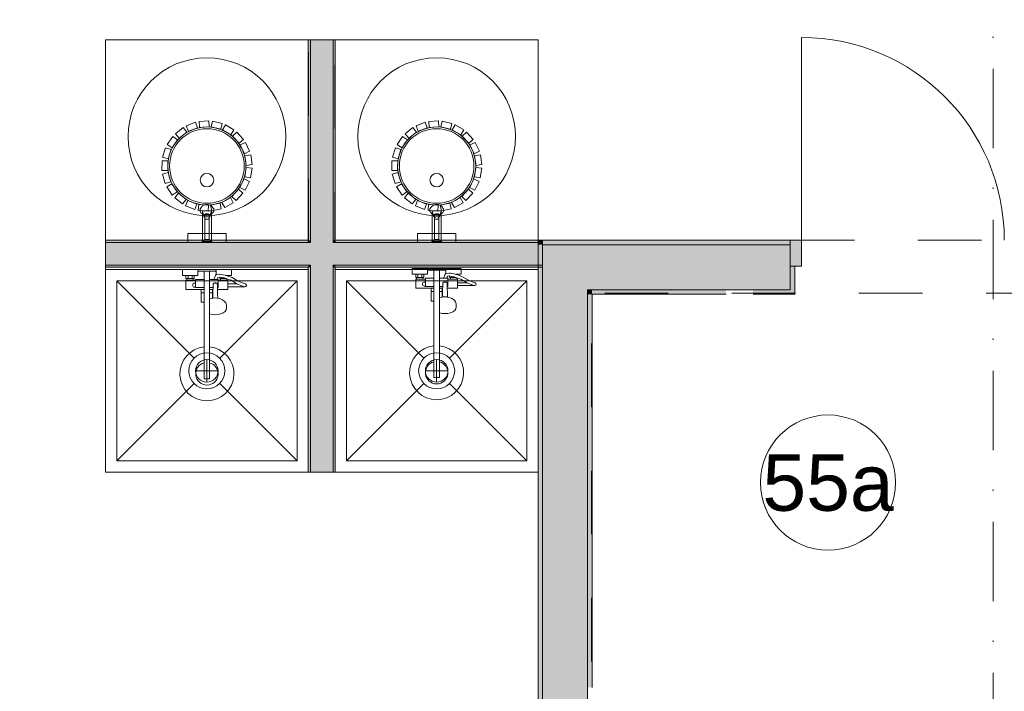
# Model space of a CAD drawing. Header units: millimetres. Extents: x -14761 to 157739, y -22400 to 107990.
# Tile 87 of 256: x 67679 to 72050, y 37817 to 40799. Entities that reach past the tile are written whole.
import ezdxf

# ---------------------------------------------------------------- set-up
doc = ezdxf.new("R2010")
doc.units = ezdxf.units.MM
doc.header["$MEASUREMENT"] = 0
doc.linetypes.add('Штриховая', pattern=[564.444447, 282.222223, -282.222223])
doc.linetypes.add('Штрихпунктирная', pattern=[670.277762, 352.777767, -176.388884, 0, -141.111112])
for name, color, linetype in [('Интерьер - Оборудование', 7, 'Continuous'), ('Интерьер - Сантехника', 7, 'Continuous'), ('Конструктив - Стены Блок 100 нов', 7, 'Continuous'), ('Конструктив - Стены Блок 200 нов', 7, 'Continuous'), ('Элемент Модели - Зона', 7, 'Continuous'), ('Элемент Модели - Оси', 7, 'Continuous')]:
    doc.layers.add(name, color=color, linetype=linetype)
doc.styles.add('СГЕНЕРИР_СТИЛЬ_1', font='txt')

msp = doc.modelspace()

# ---------------------------------------------------------------- hatches: boundary and pattern name
at = {"layer": 'Конструктив - Стены Блок 100 нов', "linetype": 'Continuous', "lineweight": 0, "true_color": 0x000000}
for points in [[(68959.8, 40710), (68959.8, 39820), (68969.8, 39820), (68969.8, 40710)], [(68969.8, 40710), (68969.8, 39820), (69069.8, 39820), (69069.8, 40710.1)], [(69079.8, 39820), (69079.8, 40710.1), (69069.8, 40710.1), (69069.8, 39820)], [(68959.8, 39820), (68059.8, 39820), (68059.8, 39810), (68959.8, 39810)], [(68969.8, 39810), (68059.8, 39810), (68059.8, 39710), (68969.8, 39710)], [(68969.8, 39820), (68959.8, 39820), (68959.8, 39810), (68969.8, 39810)], [(69069.8, 39820), (68969.8, 39820), (68969.8, 39810), (69069.8, 39810)], [(69069.8, 39810), (68969.8, 39810), (68969.8, 39710), (69069.8, 39710)], [(69079.8, 39820), (69069.8, 39820), (69069.8, 39810), (69079.8, 39810)], [(69069.8, 39710), (69999.7, 39710), (69999.7, 39810), (69069.8, 39810)], [(69079.8, 39810), (69999.7, 39810), (69999.7, 39820), (69079.8, 39820)], [(68959.8, 39710), (68059.8, 39710), (68059.8, 39700), (68959.8, 39700)], [(68969.8, 39710), (68959.8, 39710), (68959.8, 39700), (68969.8, 39700)], [(68959.8, 39700), (68959.8, 38790), (68969.8, 38790), (68969.8, 39700)], [(69069.8, 39710), (68969.8, 39710), (68969.8, 39700), (69069.8, 39700)], [(68969.8, 39700), (68969.8, 38790), (69069.8, 38790), (69069.8, 39700)], [(69079.8, 39710), (69069.8, 39710), (69069.8, 39700), (69079.8, 39700)], [(69079.8, 38790), (69079.8, 39700), (69069.8, 39700), (69069.8, 38790)], [(69079.8, 39700), (69999.7, 39700), (69999.7, 39710), (69079.8, 39710)]]:
    msp.add_hatch(color=18, dxfattribs=at).paths.add_polyline_path(points)
at = {"layer": 'Конструктив - Стены Блок 200 нов', "linetype": 'Continuous', "lineweight": 0, "true_color": 0x000000}
for points in [[(69979.7, 39800), (69999.7, 39800), (69979.7, 39820)], [(69999.7, 39820), (69979.7, 39820), (69999.7, 39800)], [(69979.7, 36320), (69999.7, 36320), (69999.7, 39800), (69979.7, 39800)], [(71099.7, 39820), (69999.7, 39820), (69999.7, 39800), (71099.7, 39800)], [(69999.7, 39600), (70199.7, 39600), (69999.7, 39800)], [(70199.7, 39800), (69999.7, 39800), (70199.7, 39600)], [(70199.7, 39600), (71099.7, 39600), (71099.7, 39705), (71099.7, 39800), (70199.7, 39800)], [(71099.7, 39820), (71099.7, 39705), (71149.7, 39705), (71149.7, 39820)], [(71119.7, 39580), (71119.7, 39705), (71099.7, 39705), (71099.7, 39600), (71099.7, 39580)], [(69999.7, 39600), (69999.7, 36320), (70199.7, 36320), (70199.7, 39600)], [(70199.7, 39580), (70219.7, 39580), (70199.7, 39600)], [(70219.7, 39600), (70199.7, 39600), (70219.7, 39580)], [(70199.7, 39580), (70199.7, 37835), (70219.7, 37835), (70219.7, 39580)], [(70219.7, 39580), (70814.7, 39580), (70814.7, 39600), (70219.7, 39600)], [(70934.7, 39600), (70934.7, 39580), (71099.7, 39580), (71099.7, 39600)]]:
    msp.add_hatch(color=18, dxfattribs=at).paths.add_polyline_path(points)

# ---------------------------------------------------------------- linework, layer by layer
at = {"layer": 'Интерьер - Оборудование', "color": 7, "linetype": 'Continuous', "lineweight": 15}
for p, q in [((68493.8, 39935.2), (68490.1, 39949.3)), ((68496.3, 39930.8), (68496, 39926.9)), ((68499.1, 39934.3), (68496.3, 39930.8)), ((68503.9, 39936.7), (68499.1, 39934.3)), ((68500.6, 39931), (68499.8, 39928.5)), ((68499.8, 39922.2), (68499.8, 39928.5)), ((68500.6, 39920), (68499.8, 39917)), ((68502.7, 39933), (68500.6, 39931)), ((68502.7, 39922.5), (68500.6, 39920)), ((68518.4, 39913), (68501.3, 39913)), ((68506, 39934.4), (68502.7, 39933)), ((68506, 39924.1), (68502.7, 39922.5)), ((68509.8, 39937.5), (68503.9, 39936.7)), ((68509.8, 39934.9), (68506, 39934.4)), ((68509.8, 39924.7), (68506, 39924.1)), ((68515.7, 39936.7), (68509.8, 39937.5)), ((68513.6, 39934.4), (68509.8, 39934.9)), ((68513.6, 39924.1), (68509.8, 39924.7)), ((68516.9, 39933), (68513.6, 39934.4)), ((68516.9, 39922.5), (68513.6, 39924.1)), ((68520.5, 39934.3), (68515.7, 39936.7)), ((68519, 39931), (68516.9, 39933)), ((68519, 39920), (68516.9, 39922.5)), ((68519.8, 39928.5), (68519, 39931)), ((68519.8, 39917), (68519, 39920)), ((68519.8, 39922.2), (68519.8, 39928.5)), ((68523.3, 39930.8), (68520.5, 39934.3)), ((68523.6, 39926.9), (68523.3, 39930.8)), ((68525.8, 39935.2), (68529.5, 39949.3)), ((69513.8, 39935.2), (69510.1, 39949.3)), ((69516.3, 39930.8), (69516, 39926.9)), ((69519.1, 39934.3), (69516.3, 39930.8)), ((69523.9, 39936.7), (69519.1, 39934.3)), ((69520.6, 39931), (69519.8, 39928.5)), ((69519.8, 39922.2), (69519.8, 39928.5)), ((69520.6, 39920), (69519.8, 39917)), ((69522.7, 39933), (69520.6, 39931)), ((69522.7, 39922.5), (69520.6, 39920)), ((69538.4, 39913), (69521.3, 39913)), ((69526, 39934.4), (69522.7, 39933)), ((69526, 39924.1), (69522.7, 39922.5)), ((69529.8, 39937.5), (69523.9, 39936.7)), ((69529.8, 39934.9), (69526, 39934.4)), ((69529.8, 39924.7), (69526, 39924.1)), ((69535.7, 39936.7), (69529.8, 39937.5)), ((69533.6, 39934.4), (69529.8, 39934.9)), ((69533.6, 39924.1), (69529.8, 39924.7)), ((69536.9, 39933), (69533.6, 39934.4)), ((69536.9, 39922.5), (69533.6, 39924.1)), ((69540.5, 39934.3), (69535.7, 39936.7)), ((69539, 39931), (69536.9, 39933)), ((69539, 39920), (69536.9, 39922.5)), ((69539.8, 39928.5), (69539, 39931)), ((69539.8, 39917), (69539, 39920)), ((69539.8, 39922.2), (69539.8, 39928.5)), ((69543.3, 39930.8), (69540.5, 39934.3)), ((69543.6, 39926.9), (69543.3, 39930.8)), ((69545.8, 39935.2), (69549.5, 39949.3)), ((68519.8, 39824), (68499.8, 39824)), ((69539.8, 39824), (69519.8, 39824)), ((68416.8, 39664), (68452.8, 39664)), ((68420.8, 39650), (68448.8, 39650)), ((68425.8, 39664), (68425.8, 39650)), ((68443.8, 39664), (68443.8, 39650)), ((68497.8, 39682), (68521.8, 39682)), ((68551.3, 39667), (68550.8, 39666.8)), ((68552.6, 39667.3), (68551.3, 39667)), ((68565.7, 39669.5), (68552.6, 39667.3)), ((68567, 39669.5), (68565.7, 39669.5)), ((68568.2, 39656.1), (68566.6, 39656.4)), ((68571.5, 39668.6), (68567, 39669.5)), ((68587.3, 39652.5), (68568.2, 39656.1)), ((68570.8, 39650), (68575.8, 39650)), ((68590.8, 39665), (68571.5, 39668.6)), ((68575.8, 39654.7), (68575.8, 39650)), ((68575.8, 39650), (68593.8, 39650)), ((68598.8, 39648.4), (68587.3, 39652.5)), ((68602.8, 39660.7), (68590.8, 39665)), ((68591.9, 39664.5), (68591.9, 39664.5)), ((68593.5, 39664), (68602.8, 39664)), ((68593.8, 39650.1), (68593.8, 39650)), ((68593.8, 39650), (68594.2, 39650)), ((69436.7, 39669), (69472.7, 39669)), ((69440.7, 39655), (69468.7, 39655)), ((69440.7, 39647), (69468.7, 39647)), ((69445.7, 39669), (69445.7, 39655)), ((69463.7, 39669), (69463.7, 39655)), ((69479.7, 39647), (69479.7, 39615)), ((69517.7, 39687), (69541.7, 39687)), ((69517.7, 39651), (69517.7, 39550)), ((69541.7, 39498), (69541.7, 39651)), ((69574.2, 39651), (69560.3, 39651)), ((69571.3, 39672), (69570.7, 39671.8)), ((69572.5, 39672.3), (69571.3, 39672)), ((69585.7, 39674.5), (69572.5, 39672.3)), ((69579.7, 39615), (69579.7, 39647)), ((69586.9, 39674.5), (69585.7, 39674.5)), ((69588.1, 39661.1), (69586.5, 39661.4)), ((69591.4, 39673.6), (69586.9, 39674.5)), ((69607.2, 39657.5), (69588.1, 39661.1)), ((69590.7, 39655), (69595.7, 39655)), ((69618.7, 39647), (69590.7, 39647)), ((69610.7, 39670), (69591.4, 39673.6)), ((69595.7, 39659.7), (69595.7, 39655)), ((69595.7, 39655), (69613.7, 39655)), ((69618.7, 39653.4), (69607.2, 39657.5)), ((69622.7, 39665.7), (69610.7, 39670)), ((69611.9, 39669.5), (69611.8, 39669.5)), ((69613.4, 39669), (69622.7, 39669)), ((69613.7, 39655.1), (69613.7, 39655)), ((69613.7, 39655), (69614.1, 39655)), ((68420.8, 39642), (68448.8, 39642)), ((68459.8, 39642), (68459.8, 39610)), ((68459.8, 39610), (68497.8, 39610)), ((68497.8, 39646), (68497.8, 39545)), ((68521.8, 39493), (68521.8, 39646)), ((68536.6, 39610), (68521.8, 39610)), ((68536.3, 39580.9), (68536.8, 39623.2)), ((68536.8, 39623.2), (68537, 39624.8)), ((68537, 39624.8), (68537.7, 39626.4)), ((68537.7, 39626.4), (68538.9, 39627.7)), ((68538.9, 39627.7), (68540.3, 39628.7)), ((68540.3, 39628.7), (68541.8, 39629.2)), ((68554.3, 39646), (68540.4, 39646)), ((68544.2, 39630.4), (68541.8, 39629.2)), ((68541.8, 39629.2), (68542, 39629.3)), ((68541.8, 39629.2), (68541.8, 39629.2)), ((68542, 39629.3), (68543.8, 39629.5)), ((68543.8, 39629.5), (68549.8, 39629.5)), ((68546.8, 39630.8), (68544.2, 39630.4)), ((68549.4, 39630.4), (68546.8, 39630.8)), ((68551.8, 39629.2), (68549.4, 39630.4)), ((68549.8, 39629.5), (68551.6, 39629.3)), ((68551.6, 39629.3), (68551.8, 39629.2)), ((68551.8, 39629.2), (68551.8, 39629.2)), ((68551.8, 39629.2), (68553.3, 39628.7)), ((68553.3, 39628.7), (68554.8, 39627.7)), ((68554.8, 39627.7), (68555.9, 39626.4)), ((68555.9, 39626.4), (68556.6, 39624.8)), ((68556.6, 39624.8), (68556.8, 39623.2)), ((68557.1, 39602), (68556.8, 39623.2)), ((68559.8, 39610), (68557, 39610)), ((68559.8, 39610), (68559.8, 39642)), ((68559.8, 39638), (68559.8, 39640.7)), ((68559.8, 39634.9), (68559.8, 39638)), ((68559.8, 39631.5), (68559.8, 39634.9)), ((68598.8, 39642), (68570.8, 39642)), ((68602.8, 39626.5), (68602.8, 39613.5)), ((68663.2, 39618.3), (68644.3, 39626.5)), ((68676.8, 39613.8), (68663.2, 39618.3)), ((68676.8, 39613.8), (68678.8, 39613.5)), ((69479.7, 39615), (69517.7, 39615)), ((69504.7, 39607), (69517.7, 39607)), ((69556.6, 39615), (69541.7, 39615)), ((69556.5, 39607), (69541.7, 39607)), ((69554.7, 39607), (69554.7, 39567.5)), ((69556.2, 39585.9), (69556.7, 39628.2)), ((69556.7, 39628.2), (69557, 39629.8)), ((69557, 39629.8), (69557.7, 39631.4)), ((69557.7, 39631.4), (69558.8, 39632.7)), ((69558.8, 39632.7), (69560.2, 39633.7)), ((69560.2, 39633.7), (69561.7, 39634.2)), ((69564.1, 39635.4), (69561.7, 39634.2)), ((69561.7, 39634.2), (69561.9, 39634.3)), ((69561.7, 39634.2), (69561.7, 39634.2)), ((69561.9, 39634.3), (69563.7, 39634.5)), ((69563.7, 39634.5), (69569.7, 39634.5)), ((69566.7, 39635.8), (69564.1, 39635.4)), ((69569.3, 39635.4), (69566.7, 39635.8)), ((69571.7, 39634.2), (69569.3, 39635.4)), ((69569.7, 39634.5), (69571.5, 39634.3)), ((69571.5, 39634.3), (69571.7, 39634.2)), ((69571.7, 39634.2), (69571.7, 39634.2)), ((69571.7, 39634.2), (69573.2, 39633.7)), ((69573.2, 39633.7), (69574.7, 39632.7)), ((69574.7, 39632.7), (69575.8, 39631.4)), ((69575.8, 39631.4), (69576.5, 39629.8)), ((69576.5, 39629.8), (69576.7, 39628.2)), ((69577, 39607), (69576.7, 39628.2)), ((69579.7, 39615), (69576.9, 39615)), ((69579.7, 39643), (69579.7, 39645.7)), ((69579.7, 39639.9), (69579.7, 39643)), ((69579.7, 39636.5), (69579.7, 39639.9)), ((69622.7, 39631.5), (69622.7, 39618.5)), ((69683.2, 39623.3), (69664.2, 39631.5)), ((69696.7, 39618.8), (69683.2, 39623.3)), ((69696.7, 39618.8), (69698.7, 39618.5)), ((68484.8, 39602), (68497.8, 39602)), ((68484.8, 39587), (68497.8, 39587)), ((68536.6, 39602), (68521.8, 39602)), ((68534.8, 39587), (68521.8, 39587)), ((68521.8, 39561.7), (68521.9, 39561.7)), ((68524, 39559.8), (68521.8, 39558.8)), ((68529.2, 39561.2), (68524, 39559.8)), ((68537.7, 39563.2), (68529.2, 39561.2)), ((68534.8, 39602), (68534.8, 39562.5)), ((68535.8, 39562.7), (68536.3, 39580.9)), ((68546.8, 39563.9), (68537.7, 39563.2)), ((68555.9, 39563.2), (68546.8, 39563.9)), ((68557.8, 39562.7), (68555.9, 39563.2)), ((69504.7, 39592), (69517.7, 39592)), ((69554.7, 39592), (69541.7, 39592)), ((69541.7, 39566.7), (69541.8, 39566.7)), ((69543.9, 39564.8), (69541.7, 39563.8)), ((69549.1, 39566.2), (69543.9, 39564.8)), ((69557.6, 39568.2), (69549.1, 39566.2)), ((69555.7, 39567.7), (69556.2, 39585.9)), ((69566.7, 39568.9), (69557.6, 39568.2)), ((69575.9, 39568.2), (69566.7, 39568.9)), ((69577.7, 39567.7), (69575.9, 39568.2)), ((68521.9, 39547.6), (68521.8, 39547.7)), ((69541.8, 39552.6), (69541.7, 39552.7)), ((68497.8, 39346.4), (68497.8, 39205)), ((68521.8, 39346.4), (68521.8, 39205)), ((69517.7, 39351.4), (69517.7, 39210)), ((69541.7, 39351.4), (69541.7, 39210)), ((69517.7, 39210), (69541.7, 39210)), ((68497.8, 39205), (68521.8, 39205))]:
    msp.add_line(p, q, dxfattribs=at)
at = {"layer": 'Интерьер - Оборудование', "color": 7, "linetype": 'Continuous', "lineweight": 15, "flags": 128}
for points in [[(68518.3, 40349.9), (68520, 40324), (68476.7, 40320.9), (68475, 40347.1)], [(68577, 40338.5), (68570.9, 40313.2), (68528.7, 40323.1), (68534.8, 40348.5)], [(69538.3, 40349.9), (69540, 40324), (69496.7, 40320.9), (69495, 40347.1)], [(69597, 40338.5), (69590.9, 40313.2), (69548.7, 40323.1), (69554.8, 40348.5)], [(68403.9, 40319.9), (68419.9, 40299.4), (68385.9, 40272.5), (68369.8, 40293.1)], [(68458.8, 40343.5), (68468.1, 40319.2), (68427.7, 40303.6), (68418.3, 40328)], [(68629.7, 40310.3), (68616.5, 40287.9), (68579, 40309.8), (68592.3, 40332.3)], [(69423.9, 40319.9), (69439.9, 40299.4), (69405.9, 40272.5), (69389.8, 40293.1)], [(69478.8, 40343.5), (69488.1, 40319.2), (69447.7, 40303.6), (69438.3, 40328)], [(69649.7, 40310.3), (69636.5, 40287.9), (69599, 40309.8), (69612.3, 40332.3)], [(68358.4, 40281.1), (68379.8, 40266.2), (68355.2, 40230.5), (68333.7, 40245.5)], [(68671.7, 40267.9), (68652.5, 40250.3), (68623.2, 40282.2), (68642.5, 40299.9)], [(69378.4, 40281.1), (69399.8, 40266.2), (69375.2, 40230.5), (69353.7, 40245.5)], [(69691.7, 40267.9), (69672.5, 40250.3), (69643.2, 40282.2), (69662.5, 40299.9)], [(68326.4, 40230.6), (68351.1, 40222.7), (68338.2, 40181.4), (68313.2, 40189.3)], [(68699.4, 40214.9), (68675.9, 40203.8), (68657.3, 40242.9), (68681, 40254.1)], [(69346.4, 40230.6), (69371.1, 40222.7), (69358.2, 40181.4), (69333.2, 40189.3)], [(69719.4, 40214.9), (69695.9, 40203.8), (69677.3, 40242.9), (69701, 40254.1)], [(68310.6, 40172.9), (68336.6, 40172.7), (68336.4, 40129.4), (68310.2, 40129.6)], [(68710.3, 40156.1), (68684.5, 40152.4), (68678.2, 40195.3), (68704.2, 40199)], [(69330.6, 40172.9), (69356.6, 40172.7), (69356.4, 40129.4), (69330.2, 40129.6)], [(69730.3, 40156.1), (69704.5, 40152.4), (69698.2, 40195.3), (69724.2, 40199)], [(68703.3, 40096.7), (68677.6, 40100.8), (68684.3, 40143.6), (68710.1, 40139.5)], [(69723.3, 40096.7), (69697.6, 40100.8), (69704.3, 40143.6), (69730.1, 40139.5)], [(68312.6, 40113.2), (68337.5, 40120.6), (68350.1, 40079.2), (68325, 40071.7)], [(68679.1, 40042), (68655.8, 40053.5), (68674.8, 40092.5), (68698.3, 40080.9)], [(69332.6, 40113.2), (69357.5, 40120.6), (69370.1, 40079.2), (69345, 40071.7)], [(69699.1, 40042), (69675.8, 40053.5), (69694.8, 40092.5), (69718.3, 40080.9)], [(68332, 40056.7), (68353.6, 40071.1), (68377.9, 40035.2), (68356.1, 40020.6)], [(68639.9, 39996.9), (68621, 40014.7), (68650.6, 40046.4), (68669.7, 40028.4)], [(69352, 40056.7), (69373.6, 40071.1), (69397.9, 40035.2), (69376.1, 40020.6)], [(69659.9, 39996.9), (69641, 40014.7), (69670.6, 40046.4), (69689.7, 40028.4)], [(68367.3, 40008.4), (68383.7, 40028.6), (68417.5, 40001.4), (68401, 39981.1)], [(68415.2, 39972.7), (68424.9, 39996.8), (68465.2, 39980.8), (68455.4, 39956.5)], [(68589.1, 39965.3), (68576.3, 39988), (68614, 40009.5), (68626.9, 39986.7)], [(69387.3, 40008.4), (69403.7, 40028.6), (69437.5, 40001.4), (69421, 39981.1)], [(69435.2, 39972.7), (69444.9, 39996.8), (69485.2, 39980.8), (69475.4, 39956.5)], [(69609.1, 39965.3), (69596.3, 39988), (69634, 40009.5), (69646.9, 39986.7)], [(68471.6, 39952.6), (68473.7, 39978.6), (68517, 39975.1), (68514.8, 39949)], [(68485.8, 39810), (68533.8, 39810), (68519.8, 39824), (68519.8, 39913), (68518.4, 39913), (68519.1, 39914.2), (68519.6, 39915.6), (68519.8, 39917), (68519.8, 39922.2), (68521.6, 39923.7), (68522.8, 39925.1), (68523.6, 39926.9), (68525.8, 39935.2), (68529.9, 39937.2), (68533.9, 39940), (68536.7, 39942.9), (68538.9, 39946.8), (68539.5, 39949), (68539.8, 39951.5), (68539.8, 39959.1), (68537.7, 39963.1), (68535, 39966.7), (68532.2, 39969.6), (68529.2, 39972.1), (68526.3, 39974), (68523.7, 39975.3), (68520.5, 39976.7), (68517.1, 39977.6), (68514.3, 39978.1), (68511.9, 39978.4), (68509.8, 39978.4), (68507.1, 39978.3), (68504.6, 39978), (68501.6, 39977.4), (68498.7, 39976.5), (68496.2, 39975.5), (68493.6, 39974.2), (68490.8, 39972.4), (68487.9, 39970.1), (68485.1, 39967.3), (68482.5, 39963.9), (68480.9, 39961.4), (68479.8, 39959.1), (68479.8, 39951.5), (68479.9, 39949.7), (68480.4, 39947.5), (68481.6, 39944.9), (68483.1, 39942.6), (68484.8, 39940.8), (68487, 39938.9), (68489.5, 39937.3), (68491.7, 39936.1), (68493.8, 39935.2), (68496, 39926.9), (68496.4, 39925.9), (68496.9, 39925), (68497.4, 39924.4), (68497.9, 39923.7), (68498.6, 39923.1), (68499.1, 39922.7), (68499.8, 39922.2), (68499.8, 39917), (68499.9, 39916.2), (68500, 39915.4), (68500.3, 39914.7), (68500.6, 39913.9), (68500.9, 39913.5), (68501.3, 39913), (68499.8, 39913), (68499.8, 39824)], [(68531.3, 39950.1), (68525.7, 39975.5), (68568, 39985), (68573.6, 39959.4)], [(69491.6, 39952.6), (69493.7, 39978.6), (69537, 39975.1), (69534.8, 39949)], [(69505.8, 39810), (69553.8, 39810), (69539.8, 39824), (69539.8, 39913), (69538.4, 39913), (69539.1, 39914.2), (69539.6, 39915.6), (69539.8, 39917), (69539.8, 39922.2), (69541.6, 39923.7), (69542.8, 39925.1), (69543.6, 39926.9), (69545.8, 39935.2), (69549.9, 39937.2), (69553.9, 39940), (69556.7, 39942.9), (69558.9, 39946.8), (69559.5, 39949), (69559.8, 39951.5), (69559.8, 39959.1), (69557.7, 39963.1), (69555, 39966.7), (69552.2, 39969.6), (69549.2, 39972.1), (69546.3, 39974), (69543.7, 39975.3), (69540.5, 39976.7), (69537.1, 39977.6), (69534.3, 39978.1), (69531.9, 39978.4), (69529.8, 39978.4), (69527.1, 39978.3), (69524.6, 39978), (69521.6, 39977.4), (69518.7, 39976.5), (69516.2, 39975.5), (69513.6, 39974.2), (69510.8, 39972.4), (69507.9, 39970.1), (69505.1, 39967.3), (69502.5, 39963.9), (69500.9, 39961.4), (69499.8, 39959.1), (69499.8, 39951.5), (69499.9, 39949.7), (69500.4, 39947.5), (69501.6, 39944.9), (69503.1, 39942.6), (69504.8, 39940.8), (69507, 39938.9), (69509.5, 39937.3), (69511.7, 39936.1), (69513.8, 39935.2), (69516, 39926.9), (69516.4, 39925.9), (69516.9, 39925), (69517.4, 39924.4), (69517.9, 39923.7), (69518.6, 39923.1), (69519.1, 39922.7), (69519.8, 39922.2), (69519.8, 39917), (69519.9, 39916.2), (69520, 39915.4), (69520.3, 39914.7), (69520.6, 39913.9), (69520.9, 39913.5), (69521.3, 39913), (69519.8, 39913), (69519.8, 39824)], [(69551.3, 39950.1), (69545.7, 39975.5), (69588, 39985), (69593.6, 39959.4)], [(68529.8, 39950), (68489.8, 39950), (68489.8, 39815), (68529.8, 39815)], [(69549.8, 39950), (69509.8, 39950), (69509.8, 39815), (69549.8, 39815)], [(68594.8, 39850), (68424.8, 39850), (68424.8, 39810), (68594.8, 39810)], [(69614.8, 39850), (69444.8, 39850), (69444.8, 39810), (69614.8, 39810)], [(68559.8, 39646), (68554.3, 39646), (68558, 39655), (68566.6, 39656.4), (68566.8, 39656.4), (68566.8, 39650), (68570.8, 39650), (68570.8, 39642), (68559.8, 39642)], [(68598.8, 39642), (68598.8, 39648.4), (68616.7, 39642), (68642.8, 39627.1), (68644.3, 39626.5), (68602.8, 39626.5), (68602.8, 39642)], [(69579.7, 39651), (69574.2, 39651), (69577.9, 39660), (69586.5, 39661.4), (69586.7, 39661.4), (69586.7, 39655), (69590.7, 39655), (69590.7, 39647), (69579.7, 39647)], [(69618.7, 39647), (69618.7, 39653.4), (69636.6, 39647), (69662.8, 39632.1), (69664.2, 39631.5), (69622.7, 39631.5), (69622.7, 39647)]]:
    msp.add_lwpolyline(points, close=True, dxfattribs=at)
for points in [[(68336.4, 40149.5, -1), (68683.2, 40149.5, -1)], [(69356.4, 40149.5, -1), (69703.2, 40149.5, -1)], [(68497.8, 39346.4, 19.949874), (68521.8, 39346.4), (68521.8, 39493), (68533.9, 39490.1), (68546.8, 39489.1), (68559.7, 39490.1), (68571.8, 39493), (68582.2, 39497.5), (68590.1, 39503.5), (68595.1, 39510.4), (68596.8, 39517.8), (68596.8, 39528.5), (68596.3, 39531.6), (68594.6, 39539), (68593.2, 39541.7), (68588.4, 39548.4), (68586.3, 39550.2), (68579.1, 39555.6), (68569.6, 39559.8), (68564.4, 39561.2), (68557.8, 39562.7), (68557.3, 39580.9), (68557.1, 39602), (68602.8, 39602), (68602.8, 39613.5), (68678.8, 39613.5, 0.853753), (68680.8, 39626.2), (68668, 39630.4), (68648.8, 39638.7), (68622.1, 39653.9), (68602.8, 39660.7), (68602.8, 39664), (68618.8, 39664), (68618.8, 39690), (68550.8, 39690), (68550.8, 39666.8), (68550.2, 39666.5), (68549.2, 39665.8), (68548.3, 39664.9), (68547.6, 39663.8), (68540.2, 39646), (68521.8, 39646), (68521.8, 39682), (68549.8, 39682), (68549.8, 39690), (68469.8, 39690), (68469.8, 39682), (68497.8, 39682), (68497.8, 39646), (68459.8, 39646), (68459.8, 39642), (68448.8, 39642), (68448.8, 39650), (68452.8, 39650), (68452.8, 39664), (68468.8, 39664), (68468.8, 39690), (68400.8, 39690), (68400.8, 39664), (68416.8, 39664), (68416.8, 39650), (68420.8, 39650), (68420.8, 39642), (68416.8, 39642), (68416.8, 39602), (68484.8, 39602), (68484.8, 39545), (68485.4, 39545), (68487, 39545), (68489.5, 39545), (68492.7, 39545), (68496.7, 39545), (68497.8, 39545)], [(69517.7, 39351.4, 19.949874), (69541.7, 39351.4), (69541.7, 39498), (69553.8, 39495.1), (69566.7, 39494.1), (69579.7, 39495.1), (69591.7, 39498), (69602.1, 39502.5), (69610, 39508.5), (69615, 39515.4), (69616.7, 39522.8), (69616.7, 39533.5), (69616.2, 39536.6), (69614.5, 39544), (69613.1, 39546.7), (69608.3, 39553.4), (69606.2, 39555.2), (69599, 39560.6), (69589.5, 39564.8), (69584.4, 39566.2), (69577.7, 39567.7), (69577.2, 39585.9), (69577, 39607), (69622.7, 39607), (69622.7, 39618.5), (69698.7, 39618.5, 0.853753), (69700.7, 39631.2), (69687.9, 39635.4), (69668.7, 39643.7), (69642, 39658.9), (69622.7, 39665.7), (69622.7, 39669), (69638.7, 39669), (69638.7, 39695), (69570.7, 39695), (69570.7, 39671.8), (69570.1, 39671.5), (69569.1, 39670.8), (69568.2, 39669.9), (69567.5, 39668.8), (69560.2, 39651), (69541.7, 39651), (69541.7, 39687), (69569.7, 39687), (69569.7, 39695), (69489.7, 39695), (69489.7, 39687), (69517.7, 39687), (69517.7, 39651), (69479.7, 39651), (69479.7, 39647), (69468.7, 39647), (69468.7, 39655), (69472.7, 39655), (69472.7, 39669), (69488.7, 39669), (69488.7, 39695), (69420.7, 39695), (69420.7, 39669), (69436.7, 39669), (69436.7, 39655), (69440.7, 39655), (69440.7, 39647), (69436.7, 39647), (69436.7, 39607), (69504.7, 39607), (69504.7, 39550), (69505.3, 39550), (69506.9, 39550), (69509.4, 39550), (69512.7, 39550), (69516.6, 39550), (69517.7, 39550)]]:
    msp.add_lwpolyline(points, format="xyb", close=True, dxfattribs=at)
at = {"layer": 'Интерьер - Оборудование', "color": 7, "linetype": 'Continuous', "lineweight": 15}
for centre in [(68509.8, 40149.5), (69529.8, 40149.5)]:
    msp.add_circle(centre, 165.6, dxfattribs=at)
for centre, radius, start, end in [((68455.3, 39620), 9, 60, 300), ((69475.2, 39625), 9, 60, 300), ((68509.8, 39227), 50, 103.8865, 76.1135), ((69529.7, 39232), 50, 103.8865, 76.1135)]:
    msp.add_arc(centre, radius, start, end, dxfattribs=at)
at = {"layer": 'Интерьер - Сантехника', "color": 7, "linetype": 'Continuous', "lineweight": 15}
for p, q in [((68959.8, 40710), (68059.8, 40710)), ((68059.8, 40710), (68059.8, 39810)), ((68959.8, 40710), (68959.8, 39810)), ((69979.8, 40710), (69079.8, 40710)), ((69079.8, 40710), (69079.8, 39810)), ((69979.8, 40710), (69979.8, 39810)), ((68959.8, 39810), (68059.8, 39810)), ((69979.8, 39810), (69079.8, 39810)), ((68909.8, 39640), (68109.8, 39640)), ((68109.8, 39640), (68109.8, 38840)), ((68109.8, 39640), (68453.2, 39296.6)), ((68909.8, 39640), (68566.4, 39296.6)), ((68909.8, 38840), (68909.8, 39640)), ((69929.7, 39640), (69129.7, 39640)), ((69129.7, 39640), (69129.7, 38840)), ((69129.7, 39640), (69473.2, 39296.6)), ((69929.7, 39640), (69586.3, 39296.6)), ((69929.7, 38840), (69929.7, 39640)), ((68509.8, 39290), (68509.8, 39190)), ((69529.7, 39290), (69529.7, 39190)), ((68559.8, 39240), (68459.8, 39240)), ((69579.7, 39240), (69479.7, 39240)), ((68109.8, 38840), (68453.2, 39183.4)), ((68909.8, 38840), (68566.4, 39183.4)), ((69129.7, 38840), (69473.2, 39183.4)), ((69929.7, 38840), (69586.3, 39183.4)), ((68109.8, 38840), (68909.8, 38840)), ((69129.7, 38840), (69929.7, 38840))]:
    msp.add_line(p, q, dxfattribs=at)
at = {"layer": 'Интерьер - Сантехника', "color": 7, "linetype": 'Continuous', "lineweight": 15, "flags": 128}
for points in [[(68959.8, 39690), (68059.8, 39690), (68059.8, 38790), (68959.8, 38790)], [(69979.7, 39690), (69079.7, 39690), (69079.7, 38790), (69979.7, 38790)]]:
    msp.add_lwpolyline(points, close=True, dxfattribs=at)
at = {"layer": 'Интерьер - Сантехника', "color": 7, "linetype": 'Continuous', "lineweight": 15}
for centre, radius in [((68509.8, 40280), 350), ((69529.8, 40280), 350), ((68509.8, 40086.8), 30), ((69529.8, 40086.8), 30), ((68509.8, 39240), 80), ((69529.7, 39240), 80), ((68509.8, 39240), 50), ((69529.7, 39240), 50)]:
    msp.add_circle(centre, radius, dxfattribs=at)
at = {"layer": 'Конструктив - Стены Блок 100 нов', "color": 251, "linetype": 'Continuous', "lineweight": 20, "true_color": 0x575757}
for p, q in [((68969.8, 40710), (68969.8, 39820)), ((69069.8, 39820), (69069.8, 40710.1)), ((68969.8, 39810), (68059.8, 39810)), ((68969.8, 39820), (68969.8, 39810)), ((68969.8, 39820), (68969.8, 39810)), ((69069.8, 39810), (69069.8, 39820)), ((69069.8, 39810), (69069.8, 39820)), ((69999.7, 39810), (69069.8, 39810)), ((68059.8, 39710), (68969.8, 39710)), ((68969.8, 39710), (68969.8, 39700)), ((68969.8, 39710), (68969.8, 39700)), ((68969.8, 39700), (68969.8, 38790)), ((69069.8, 39700), (69069.8, 39710)), ((69069.8, 39700), (69069.8, 39710)), ((69069.8, 39710), (69999.7, 39710)), ((69069.8, 38790), (69069.8, 39700))]:
    msp.add_line(p, q, dxfattribs=at)
at = {"layer": 'Конструктив - Стены Блок 100 нов', "color": 251, "linetype": 'Continuous', "lineweight": 20, "true_color": 0x575757, "flags": 128}
for points in [[(68959.8, 40710), (68959.8, 39820)], [(68959.8, 40710), (68969.8, 40710)], [(68969.8, 40710), (69069.8, 40710.1)], [(69069.8, 40710.1), (69079.8, 40710.1)], [(69079.8, 39820), (69079.8, 40710.1)], [(68959.8, 39820), (68059.8, 39820)], [(68059.8, 39810), (68059.8, 39820)], [(68059.8, 39710), (68059.8, 39810)], [(69999.7, 39820), (69079.8, 39820)], [(69999.7, 39810), (69999.7, 39820)], [(69999.7, 39710), (69999.7, 39810)], [(68059.8, 39700), (68059.8, 39710)], [(68059.8, 39700), (68959.8, 39700)], [(68959.8, 39700), (68959.8, 38790)], [(69079.8, 38790), (69079.8, 39700)], [(69079.8, 39700), (69999.7, 39700)], [(69999.7, 39700), (69999.7, 39710)], [(68959.8, 38790), (68969.8, 38790)], [(68969.8, 38790), (69069.8, 38790)], [(69069.8, 38790), (69079.8, 38790)]]:
    msp.add_lwpolyline(points, dxfattribs=at)
at = {"layer": 'Конструктив - Стены Блок 200 нов', "color": 251, "linetype": 'Continuous', "lineweight": 5, "true_color": 0x575757}
for p, q in [((71149.7, 39820), (71149.7, 40720)), ((71099.7, 39820), (71149.7, 39820)), ((71099.7, 39705), (71099.7, 39820)), ((71149.7, 39820), (71149.7, 39705)), ((71149.7, 39705), (71099.7, 39705))]:
    msp.add_line(p, q, dxfattribs=at)
at = {"layer": 'Конструктив - Стены Блок 200 нов', "color": 251, "linetype": 'Continuous', "lineweight": 20, "true_color": 0x575757}
for p, q in [((69999.7, 39800), (69999.7, 39600)), ((70199.7, 39800), (69999.7, 39800)), ((69999.7, 39800), (69999.7, 39600)), ((71099.7, 39800), (70199.7, 39800)), ((71099.7, 39820), (71099.7, 39800)), ((71099.7, 39820), (71099.7, 39800)), ((71099.7, 39820), (71099.7, 39800)), ((71099.7, 39800), (71099.7, 39705)), ((71099.7, 39800), (71099.7, 39705)), ((71099.7, 39800), (71099.7, 39705)), ((71099.7, 39705), (71119.7, 39705)), ((71099.7, 39600), (71099.7, 39705)), ((71119.7, 39705), (71119.7, 39580)), ((71119.7, 39705), (71119.7, 39580)), ((69999.7, 39600), (69999.7, 36320)), ((70199.7, 39600), (70199.7, 39580)), ((70199.7, 39600), (70814.7, 39600)), ((70199.7, 39600), (70199.7, 39580)), ((70199.7, 37835), (70199.7, 39580)), ((70934.7, 39600), (70814.7, 39600)), ((70934.7, 39600), (71099.7, 39600)), ((71099.7, 39580), (71119.7, 39580)), ((71099.7, 39580), (71119.7, 39580)), ((70199.7, 37835), (70199.7, 37715))]:
    msp.add_line(p, q, dxfattribs=at)
at = {"layer": 'Конструктив - Стены Блок 200 нов', "color": 251, "linetype": 'Continuous', "lineweight": 20, "true_color": 0x575757, "flags": 128}
for points in [[(69979.7, 39820), (69979.7, 39800)], [(71099.7, 39820), (69979.7, 39820)], [(69979.7, 39800), (69979.7, 36320)], [(70219.7, 39580), (70814.7, 39580)], [(70219.7, 37835), (70219.7, 39580)], [(70934.7, 39580), (71099.7, 39580)]]:
    msp.add_lwpolyline(points, dxfattribs=at)
at = {"layer": 'Конструктив - Стены Блок 200 нов', "color": 251, "linetype": 'Continuous', "lineweight": 5, "true_color": 0x575757}
msp.add_arc((71149.7, 39820), 900, 0, 90, dxfattribs=at)
at = {"layer": 'Элемент Модели - Зона', "color": 7, "linetype": 'Штриховая', "lineweight": 15, "flags": 128}
for points in [[(68960.6, 39810), (68960.6, 40710), (69078.2, 40710), (69078.2, 39810), (69979.7, 39810), (69979.7, 39820), (77179.7, 39820), (77179.7, 42400), (62520, 42400), (62520, 39810), (63420, 39810), (63420, 40710), (63540, 40710), (63540, 39810), (64440, 39810), (64440, 39690), (63540, 39690), (63540, 38790), (63420, 38790), (63420, 39690), (62520, 39690), (62520, 36320), (69979.7, 36320), (69979.7, 39690), (69079.7, 39690), (69079.7, 38790), (68959.8, 38790), (68959.8, 39690), (68059.8, 39690), (68059.8, 39810)], [(72377.8, 36325.5), (72377.8, 39585.5), (70217.8, 39585.5), (70217.8, 36325.5)]]:
    msp.add_lwpolyline(points, close=True, dxfattribs=at)
at = {"layer": 'Элемент Модели - Зона', "color": 7, "linetype": 'Continuous', "lineweight": 15, "flags": 128}
msp.add_lwpolyline([(71567.2, 38744.2, 1), (70967.2, 38744.2, 1)], format="xyb", close=True, dxfattribs=at)
at = {"layer": 'Элемент Модели - Оси', "color": 7, "linetype": 'Штрихпунктирная', "lineweight": 15}
msp.add_line((72000, 92200), (72000, -1975), dxfattribs=at)

# ---------------------------------------------------------------- texts
at = {"layer": 'Элемент Модели - Зона', "color": 7, "lineweight": 15, "insert": (71267.2, 38742.1), "char_height": 250, "attachment_point": 5, "style": 'СГЕНЕРИР_СТИЛЬ_1'}
msp.add_mtext('\\A1;{\\pqc;\\fArial|b0|i0|c204|p38;55а}', dxfattribs=at)

doc.saveas('drawing.dxf')
